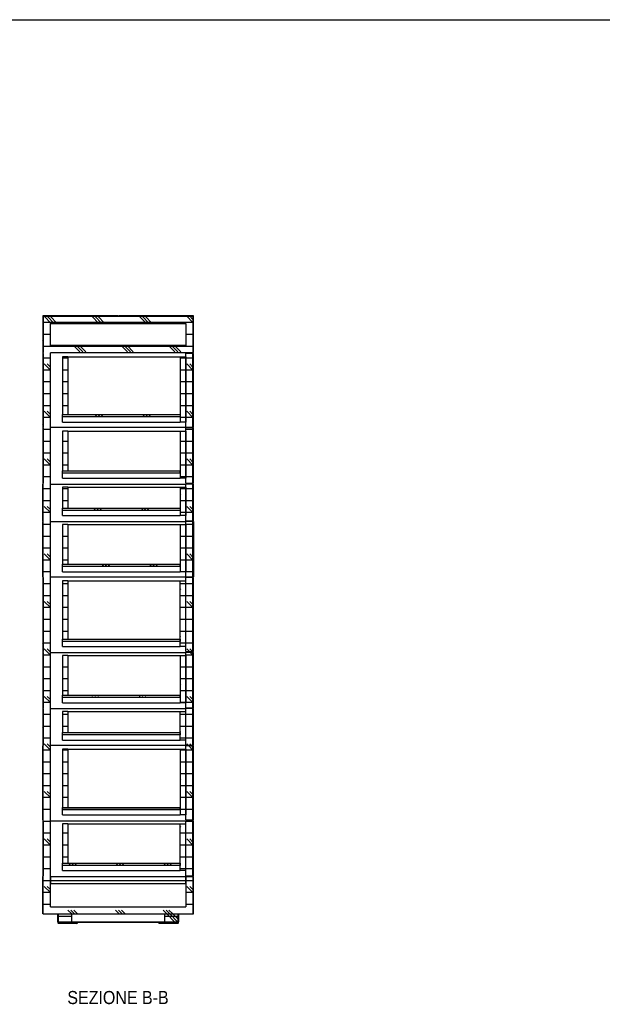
# Model space of a CAD drawing. Header units: millimetres. Extents: x -925 to 5225, y -658 to 3647.
# Tile 4 of 6: x 2112 to 3668, y 1014 to 3647. Entities that reach past the tile are written whole.
import ezdxf

# ---------------------------------------------------------------- set-up
doc = ezdxf.new("R2010")
doc.units = ezdxf.units.MM
doc.header["$LTSCALE"] = 10
doc.linetypes.add('SLD-Solido', pattern=[0])
for name, color, linetype in [('CAMPITURE', 9, 'SLD-Solido'), ('NOTE', 3, 'SLD-Solido'), ('QUOTE', 1, 'SLD-Solido')]:
    doc.layers.add(name, color=color, linetype=linetype)
doc.styles.add('SLDTEXTSTYLE1', font='Gothic.ttf', dxfattribs={"width": 0.913})
pattern_1 = [(3e-322, (-283.52, 107.215), (-1e-322, 31.75), []), (135, (-267.645, 91.34), (-63.5, -63.5), [44.9013, -44.9013]), (135, (-259.71, 91.34), (-63.5, -63.5), [44.9013, -44.9013]), (135, (-251.77, 91.34), (-63.5, -63.5), [44.9013, -44.9013])]
pattern_2 = [(3e-322, (0, 0), (-1e-322, 31.75), []), (135, (15.875, -15.875), (-63.5, -63.5), [44.9013, -44.9013]), (135, (23.81, -15.875), (-63.5, -63.5), [44.9013, -44.9013]), (135, (31.75, -15.875), (-63.5, -63.5), [44.9013, -44.9013])]
pattern_3 = [(45, (-283.52, 107.215), (-22.45064, 22.45064), [])]

msp = doc.modelspace()

# ---------------------------------------------------------------- hatches: boundary and pattern name
at = {"layer": 'CAMPITURE'}
h = msp.add_hatch(dxfattribs=at)
h.set_pattern_fill('ANSI31', color=42, scale=10, style=0)
h.set_pattern_definition(pattern_3)
edge = h.paths.add_edge_path(flags=0)
edge.add_line((2173.19, 2853.24), (2173.19, 2756.49))
edge.add_line((2173.19, 2756.49), (2174.19, 2756.49))
edge.add_line((2174.19, 2756.49), (2174.19, 2853.24))
edge.add_arc((2175.19, 2853.24), 1, 90, 180, ccw=False)
edge.add_line((2175.19, 2854.24), (2373.44, 2854.24))
edge.add_line((2373.44, 2854.24), (2373.44, 2855.24))
edge.add_line((2373.44, 2855.24), (2175.19, 2855.24))
edge.add_arc((2175.19, 2853.24), 2, 90, 180)
h = msp.add_hatch(dxfattribs=at)
h.set_pattern_fill('CORK', color=42, scale=10, style=0)
h.set_pattern_definition(pattern_1)
edge = h.paths.add_edge_path(flags=0)
edge.add_line((2574.69, 1356.24), (2555.69, 1356.24))
edge.add_line((2555.69, 1356.24), (2555.69, 1275.24))
edge.add_line((2555.69, 1275.24), (2193.69, 1275.24))
edge.add_line((2193.69, 1275.24), (2193.69, 2756.24))
edge.add_line((2193.69, 2756.24), (2574.69, 2756.24))
edge.add_line((2574.69, 2756.24), (2574.69, 2851.74))
edge.add_arc((2572.69, 2851.74), 2, 0, 90)
edge.add_line((2572.69, 2853.74), (2176.69, 2853.74))
edge.add_arc((2176.69, 2851.74), 2, 90, 180)
edge.add_line((2174.69, 2851.74), (2174.69, 1256.24))
edge.add_line((2174.69, 1256.24), (2574.69, 1256.24))
edge.add_line((2574.69, 1256.24), (2574.69, 1356.24))
h.paths.add_polyline_path([(2555.69, 2775.24), (2193.69, 2775.24), (2193.69, 2834.74), (2555.69, 2834.74)], flags=0)
h = msp.add_hatch(dxfattribs=at)
h.set_pattern_fill('ANSI31', color=42, scale=10, style=0)
h.set_pattern_definition(pattern_3)
edge = h.paths.add_edge_path(flags=0)
edge.add_line((2575.19, 2853.24), (2575.19, 2756.49))
edge.add_line((2575.19, 2756.49), (2576.19, 2756.49))
edge.add_line((2576.19, 2756.49), (2576.19, 2853.24))
edge.add_arc((2574.19, 2853.24), 2, 0, 90)
edge.add_line((2574.19, 2855.24), (2375.94, 2855.24))
edge.add_line((2375.94, 2855.24), (2375.94, 2854.24))
edge.add_line((2375.94, 2854.24), (2574.19, 2854.24))
edge.add_arc((2574.19, 2853.24), 1, 0, 90, ccw=False)
h = msp.add_hatch(dxfattribs=at)
h.set_pattern_fill('ANSI31', color=42, scale=10, style=0)
h.set_pattern_definition(pattern_3)
h.paths.add_polyline_path([(2174.19, 2557.24), (2174.19, 2754.24), (2173.19, 2754.24), (2173.19, 2557.24)], flags=0)
h = msp.add_hatch(dxfattribs=at)
h.set_pattern_fill('CORK', color=42, scale=10, style=0)
h.set_pattern_definition(pattern_1)
h.paths.add_polyline_path([(2240.69, 2590.74), (2240.69, 2745.74), (2225.69, 2745.74), (2225.69, 2590.74)], flags=0)
h = msp.add_hatch(dxfattribs=at)
h.set_pattern_fill('CORK', color=42, scale=10, style=0)
h.set_pattern_definition(pattern_1)
h.paths.add_polyline_path([(2555.69, 2745.74), (2540.69, 2745.74), (2540.69, 2570.74), (2555.69, 2570.74)], flags=0)
h = msp.add_hatch(dxfattribs=at)
h.set_pattern_fill('CORK', color=42, scale=10, style=0)
h.set_pattern_definition(pattern_1)
h.paths.add_polyline_path([(2555.69, 2754.24), (2555.69, 2557.24), (2574.69, 2557.24), (2574.69, 2754.24)], flags=0)
h = msp.add_hatch(dxfattribs=at)
h.set_pattern_fill('ANSI31', color=42, scale=10, style=0)
h.set_pattern_definition(pattern_3)
h.paths.add_polyline_path([(2575.19, 2754.24), (2575.19, 2557.24), (2576.19, 2557.24), (2576.19, 2754.24)], flags=0)
h = msp.add_hatch(dxfattribs=at)
h.set_pattern_fill('CORK', color=42, scale=10, style=0)
h.set_pattern_definition(pattern_1)
h.paths.add_polyline_path([(2540.69, 2584.74), (2540.69, 2590.74), (2225.69, 2590.74), (2225.69, 2584.74)], flags=0)
h = msp.add_hatch(dxfattribs=at)
h.set_pattern_fill('ANSI31', color=42, scale=10, style=0)
h.set_pattern_definition(pattern_3)
h.paths.add_polyline_path([(2174.19, 2407.24), (2174.19, 2555.24), (2173.19, 2555.24), (2173.19, 2407.24)], flags=0)
h = msp.add_hatch(dxfattribs=at)
h.set_pattern_fill('CORK', color=42, scale=10, style=0)
h.set_pattern_definition(pattern_1)
h.paths.add_polyline_path([(2555.69, 2555.24), (2555.69, 2407.24), (2574.69, 2407.24), (2574.69, 2555.24)], flags=0)
h = msp.add_hatch(dxfattribs=at)
h.set_pattern_fill('ANSI31', color=42, scale=10, style=0)
h.set_pattern_definition(pattern_3)
h.paths.add_polyline_path([(2575.19, 2555.24), (2575.19, 2407.24), (2576.19, 2407.24), (2576.19, 2555.24)], flags=0)
h = msp.add_hatch(dxfattribs=at)
h.set_pattern_fill('CORK', color=42, scale=10, style=0)
h.set_pattern_definition(pattern_1)
h.paths.add_polyline_path([(2240.69, 2440.74), (2240.69, 2546.74), (2225.69, 2546.74), (2225.69, 2440.74)], flags=0)
h = msp.add_hatch(dxfattribs=at)
h.set_pattern_fill('CORK', color=42, scale=10, style=0)
h.set_pattern_definition(pattern_1)
h.paths.add_polyline_path([(2555.69, 2546.74), (2540.69, 2546.74), (2540.69, 2420.74), (2555.69, 2420.74)], flags=0)
h = msp.add_hatch(dxfattribs=at)
h.set_pattern_fill('ANSI31', color=42, scale=10, style=0)
h.set_pattern_definition(pattern_3)
h.paths.add_polyline_path([(2173.19, 2405.24), (2173.19, 2307.24), (2174.19, 2307.24), (2174.19, 2405.24)], flags=0)
h = msp.add_hatch(dxfattribs=at)
h.set_pattern_fill('CORK', color=42, scale=10, style=0)
h.set_pattern_definition(pattern_1)
h.paths.add_polyline_path([(2240.69, 2340.74), (2240.69, 2396.74), (2225.69, 2396.74), (2225.69, 2340.74)], flags=0)
h = msp.add_hatch(dxfattribs=at)
h.set_pattern_fill('CORK', color=42, scale=10, style=0)
h.set_pattern_definition(pattern_1)
h.paths.add_polyline_path([(2555.69, 2396.74), (2540.69, 2396.74), (2540.69, 2320.74), (2555.69, 2320.74)], flags=0)
h = msp.add_hatch(dxfattribs=at)
h.set_pattern_fill('CORK', color=42, scale=10, style=0)
h.set_pattern_definition(pattern_1)
h.paths.add_polyline_path([(2555.69, 2405.24), (2555.69, 2307.24), (2574.69, 2307.24), (2574.69, 2405.24)], flags=0)
h = msp.add_hatch(dxfattribs=at)
h.set_pattern_fill('ANSI31', color=42, scale=10, style=0)
h.set_pattern_definition(pattern_3)
h.paths.add_polyline_path([(2575.19, 2405.24), (2575.19, 2307.24), (2576.19, 2307.24), (2576.19, 2405.24)], flags=0)
h = msp.add_hatch(dxfattribs=at)
h.set_pattern_fill('CORK', color=42, scale=10, style=0)
h.set_pattern_definition(pattern_1)
h.paths.add_polyline_path([(2540.69, 2334.74), (2540.69, 2340.74), (2225.69, 2340.74), (2225.69, 2334.74)], flags=0)
h = msp.add_hatch(dxfattribs=at)
h.set_pattern_fill('CORK', color=42, scale=10, style=0)
h.set_pattern_definition(pattern_2)
h.paths.add_polyline_path([(2509.21, 2327.53), (2824.21, 2327.53), (2824.21, 2333.53), (2509.21, 2333.53)], flags=0)
h = msp.add_hatch(dxfattribs=at)
h.set_pattern_fill('ANSI31', color=42, scale=10, style=0)
h.set_pattern_definition(pattern_3)
h.paths.add_polyline_path([(2173.19, 2157.24), (2174.19, 2157.24), (2174.19, 2305.24), (2173.19, 2305.24)], flags=0)
h = msp.add_hatch(dxfattribs=at)
h.set_pattern_fill('CORK', color=42, scale=10, style=0)
h.set_pattern_definition(pattern_1)
h.paths.add_polyline_path([(2240.69, 2190.74), (2240.69, 2296.74), (2225.69, 2296.74), (2225.69, 2190.74)], flags=0)
h = msp.add_hatch(dxfattribs=at)
h.set_pattern_fill('CORK', color=42, scale=10, style=0)
h.set_pattern_definition(pattern_1)
h.paths.add_polyline_path([(2555.69, 2296.74), (2540.69, 2296.74), (2540.69, 2170.74), (2555.69, 2170.74)], flags=0)
h = msp.add_hatch(dxfattribs=at)
h.set_pattern_fill('CORK', color=42, scale=10, style=0)
h.set_pattern_definition(pattern_1)
h.paths.add_polyline_path([(2555.69, 2305.24), (2555.69, 2157.24), (2574.69, 2157.24), (2574.69, 2305.24)], flags=0)
h = msp.add_hatch(dxfattribs=at)
h.set_pattern_fill('ANSI31', color=42, scale=10, style=0)
h.set_pattern_definition(pattern_3)
h.paths.add_polyline_path([(2576.19, 2305.24), (2575.19, 2305.24), (2575.19, 2157.24), (2576.19, 2157.24)], flags=0)
h = msp.add_hatch(dxfattribs=at)
h.set_pattern_fill('CORK', color=42, scale=10, style=0)
h.set_pattern_definition(pattern_1)
h.paths.add_polyline_path([(2225.69, 2184.74), (2540.69, 2184.74), (2540.69, 2190.74), (2225.69, 2190.74)], flags=0)
h = msp.add_hatch(dxfattribs=at)
h.set_pattern_fill('ANSI31', color=42, scale=10, style=0)
h.set_pattern_definition(pattern_3)
h.paths.add_polyline_path([(2174.19, 1957.24), (2174.19, 2155.24), (2173.19, 2155.24), (2173.19, 1957.24)], flags=0)
h = msp.add_hatch(dxfattribs=at)
h.set_pattern_fill('CORK', color=42, scale=10, style=0)
h.set_pattern_definition(pattern_1)
h.paths.add_polyline_path([(2240.69, 1990.74), (2240.69, 2146.74), (2225.69, 2146.74), (2225.69, 1990.74)], flags=0)
h = msp.add_hatch(dxfattribs=at)
h.set_pattern_fill('CORK', color=42, scale=10, style=0)
h.set_pattern_definition(pattern_1)
h.paths.add_polyline_path([(2540.69, 2146.74), (2540.69, 1970.74), (2555.69, 1970.74), (2555.69, 2146.74)], flags=0)
h = msp.add_hatch(dxfattribs=at)
h.set_pattern_fill('CORK', color=42, scale=10, style=0)
h.set_pattern_definition(pattern_1)
h.paths.add_polyline_path([(2555.69, 2155.24), (2555.69, 1957.24), (2574.69, 1957.24), (2574.69, 2155.24)], flags=0)
h = msp.add_hatch(dxfattribs=at)
h.set_pattern_fill('ANSI31', color=42, scale=10, style=0)
h.set_pattern_definition(pattern_3)
h.paths.add_polyline_path([(2575.19, 2155.24), (2575.19, 1957.24), (2576.19, 1957.24), (2576.19, 2155.24)], flags=0)
h = msp.add_hatch(dxfattribs=at)
h.set_pattern_fill('ANSI31', color=42, scale=10, style=0)
h.set_pattern_definition(pattern_3)
h.paths.add_polyline_path([(2174.19, 1807.24), (2174.19, 1955.24), (2173.19, 1955.24), (2173.19, 1807.24)], flags=0)
h = msp.add_hatch(dxfattribs=at)
h.set_pattern_fill('CORK', color=42, scale=10, style=0)
h.set_pattern_definition(pattern_1)
h.paths.add_polyline_path([(2555.69, 1955.24), (2555.69, 1807.24), (2574.69, 1807.24), (2574.69, 1955.24)], flags=0)
h = msp.add_hatch(dxfattribs=at)
h.set_pattern_fill('ANSI31', color=42, scale=10, style=0)
h.set_pattern_definition(pattern_3)
h.paths.add_polyline_path([(2575.19, 1955.24), (2575.19, 1807.24), (2576.19, 1807.24), (2576.19, 1955.24)], flags=0)
h = msp.add_hatch(dxfattribs=at)
h.set_pattern_fill('CORK', color=42, scale=10, style=0)
h.set_pattern_definition(pattern_1)
h.paths.add_polyline_path([(2240.69, 1840.74), (2240.69, 1946.74), (2225.69, 1946.74), (2225.69, 1840.74)], flags=0)
h = msp.add_hatch(dxfattribs=at)
h.set_pattern_fill('CORK', color=42, scale=10, style=0)
h.set_pattern_definition(pattern_1)
h.paths.add_polyline_path([(2555.69, 1946.74), (2540.69, 1946.74), (2540.69, 1820.74), (2555.69, 1820.74)], flags=0)
h = msp.add_hatch(dxfattribs=at)
h.set_pattern_fill('CORK', color=42, scale=10, style=0)
h.set_pattern_definition(pattern_2)
h.paths.add_polyline_path([(2824.21, 1877.53), (2824.21, 1883.53), (2509.21, 1883.53), (2509.21, 1877.53)], flags=0)
h = msp.add_hatch(dxfattribs=at)
h.set_pattern_fill('CORK', color=42, scale=10, style=0)
h.set_pattern_definition(pattern_1)
h.paths.add_polyline_path([(2225.69, 1834.74), (2540.69, 1834.74), (2540.69, 1840.74), (2225.69, 1840.74)], flags=0)
h = msp.add_hatch(dxfattribs=at)
h.set_pattern_fill('ANSI31', color=42, scale=10, style=0)
h.set_pattern_definition(pattern_3)
h.paths.add_polyline_path([(2174.19, 1707.24), (2174.19, 1805.24), (2173.19, 1805.24), (2173.19, 1707.24)], flags=0)
h = msp.add_hatch(dxfattribs=at)
h.set_pattern_fill('CORK', color=42, scale=10, style=0)
h.set_pattern_definition(pattern_1)
h.paths.add_polyline_path([(2240.69, 1740.74), (2240.69, 1796.74), (2225.69, 1796.74), (2225.69, 1740.74)], flags=0)
h = msp.add_hatch(dxfattribs=at)
h.set_pattern_fill('CORK', color=42, scale=10, style=0)
h.set_pattern_definition(pattern_1)
h.paths.add_polyline_path([(2540.69, 1796.74), (2540.69, 1720.74), (2555.69, 1720.74), (2555.69, 1796.74)], flags=0)
h = msp.add_hatch(dxfattribs=at)
h.set_pattern_fill('CORK', color=42, scale=10, style=0)
h.set_pattern_definition(pattern_1)
h.paths.add_polyline_path([(2555.69, 1805.24), (2555.69, 1707.24), (2574.69, 1707.24), (2574.69, 1805.24)], flags=0)
h = msp.add_hatch(dxfattribs=at)
h.set_pattern_fill('ANSI31', color=42, scale=10, style=0)
h.set_pattern_definition(pattern_3)
h.paths.add_polyline_path([(2575.19, 1805.24), (2575.19, 1707.24), (2576.19, 1707.24), (2576.19, 1805.24)], flags=0)
h = msp.add_hatch(dxfattribs=at)
h.set_pattern_fill('ANSI31', color=42, scale=10, style=0)
h.set_pattern_definition(pattern_3)
h.paths.add_polyline_path([(2173.19, 1705.24), (2173.19, 1507.24), (2174.19, 1507.24), (2174.19, 1705.24)], flags=0)
h = msp.add_hatch(dxfattribs=at)
h.set_pattern_fill('CORK', color=42, scale=10, style=0)
h.set_pattern_definition(pattern_1)
h.paths.add_polyline_path([(2240.69, 1540.74), (2240.69, 1696.74), (2225.69, 1696.74), (2225.69, 1540.74)], flags=0)
h = msp.add_hatch(dxfattribs=at)
h.set_pattern_fill('CORK', color=42, scale=10, style=0)
h.set_pattern_definition(pattern_1)
h.paths.add_polyline_path([(2555.69, 1696.74), (2540.69, 1696.74), (2540.69, 1520.74), (2555.69, 1520.74)], flags=0)
h = msp.add_hatch(dxfattribs=at)
h.set_pattern_fill('CORK', color=42, scale=10, style=0)
h.set_pattern_definition(pattern_1)
h.paths.add_polyline_path([(2555.69, 1705.24), (2555.69, 1507.24), (2574.69, 1507.24), (2574.69, 1705.24)], flags=0)
h = msp.add_hatch(dxfattribs=at)
h.set_pattern_fill('ANSI31', color=42, scale=10, style=0)
h.set_pattern_definition(pattern_3)
h.paths.add_polyline_path([(2575.19, 1705.24), (2575.19, 1507.24), (2576.19, 1507.24), (2576.19, 1705.24)], flags=0)
h = msp.add_hatch(dxfattribs=at)
h.set_pattern_fill('CORK', color=42, scale=10, style=0)
h.set_pattern_definition(pattern_2)
h.paths.add_polyline_path([(2824.21, 1627.53), (2824.21, 1633.53), (2509.21, 1633.53), (2509.21, 1627.53)], flags=0)
h = msp.add_hatch(dxfattribs=at)
h.set_pattern_fill('CORK', color=42, scale=10, style=0)
h.set_pattern_definition(pattern_1)
h.paths.add_polyline_path([(2225.69, 1534.74), (2540.69, 1534.74), (2540.69, 1540.74), (2225.69, 1540.74)], flags=0)
h = msp.add_hatch(dxfattribs=at)
h.set_pattern_fill('ANSI31', color=42, scale=10, style=0)
h.set_pattern_definition(pattern_3)
h.paths.add_polyline_path([(2174.19, 1358.24), (2174.19, 1505.24), (2173.19, 1505.24), (2173.19, 1358.24)], flags=0)
h = msp.add_hatch(dxfattribs=at)
h.set_pattern_fill('CORK', color=42, scale=10, style=0)
h.set_pattern_definition(pattern_1)
h.paths.add_polyline_path([(2555.69, 1505.24), (2555.69, 1358.24), (2574.69, 1358.24), (2574.69, 1505.24)], flags=0)
h = msp.add_hatch(dxfattribs=at)
h.set_pattern_fill('ANSI31', color=42, scale=10, style=0)
h.set_pattern_definition(pattern_3)
h.paths.add_polyline_path([(2575.19, 1505.24), (2575.19, 1358.24), (2576.19, 1358.24), (2576.19, 1505.24)], flags=0)
h = msp.add_hatch(dxfattribs=at)
h.set_pattern_fill('CORK', color=42, scale=10, style=0)
h.set_pattern_definition(pattern_1)
h.paths.add_polyline_path([(2240.69, 1391.74), (2240.69, 1496.74), (2225.69, 1496.74), (2225.69, 1391.74)], flags=0)
h = msp.add_hatch(dxfattribs=at)
h.set_pattern_fill('CORK', color=42, scale=10, style=0)
h.set_pattern_definition(pattern_1)
h.paths.add_polyline_path([(2540.69, 1496.74), (2540.69, 1371.74), (2555.69, 1371.74), (2555.69, 1496.74)], flags=0)
h = msp.add_hatch(dxfattribs=at)
h.set_pattern_fill('CORK', color=42, scale=10, style=0)
h.set_pattern_definition(pattern_1)
h.paths.add_polyline_path([(2540.69, 1385.74), (2540.69, 1391.74), (2225.69, 1391.74), (2225.69, 1385.74)], flags=0)
h = msp.add_hatch(dxfattribs=at)
h.set_pattern_fill('ANSI31', color=42, scale=10, style=0)
h.set_pattern_definition(pattern_3)
h.paths.add_polyline_path([(2173.19, 1256.24), (2174.19, 1256.24), (2174.19, 1355.99), (2173.19, 1355.99)], flags=0)
h = msp.add_hatch(dxfattribs=at)
h.set_pattern_fill('CORK', color=42, scale=10, style=0)
h.set_pattern_definition(pattern_1)
h.paths.add_polyline_path([(2193.79, 1356.24), (2193.79, 1337.24), (2555.59, 1337.24), (2555.59, 1356.24)], flags=0)
h = msp.add_hatch(dxfattribs=at)
h.set_pattern_fill('ANSI31', color=42, scale=10, style=0)
h.set_pattern_definition(pattern_3)
h.paths.add_polyline_path([(2575.19, 1256.24), (2576.19, 1256.24), (2576.19, 1355.99), (2575.19, 1355.99)], flags=0)
h = msp.add_hatch(dxfattribs=at)
h.set_pattern_fill('ANSI32', color=42, scale=10, style=0)
h.set_pattern_definition([(45, (-283.52, 107.22), (-67.352, 67.352), []), (45, (-238.62, 107.22), (-67.352, 67.352), [])])
edge = h.paths.add_edge_path(flags=0)
edge.add_arc((2534.19, 1235.24), 2, 270, 360)
edge.add_line((2536.19, 1235.24), (2536.19, 1254.24))
edge.add_line((2536.19, 1254.24), (2535.19, 1254.24))
edge.add_line((2535.19, 1254.24), (2535.19, 1235.24))
edge.add_arc((2534.19, 1235.24), 1, -90, 0, ccw=False)
edge.add_line((2534.19, 1234.24), (2215.19, 1234.24))
edge.add_arc((2215.19, 1235.24), 1, 180, 270, ccw=False)
edge.add_line((2214.19, 1235.24), (2214.19, 1254.24))
edge.add_line((2214.19, 1254.24), (2213.19, 1254.24))
edge.add_line((2213.19, 1254.24), (2213.19, 1235.24))
edge.add_arc((2215.19, 1235.24), 2, 180, 270)
edge.add_line((2215.19, 1233.24), (2534.19, 1233.24))
h = msp.add_hatch(dxfattribs=at)
h.set_pattern_fill('CORK', color=42, scale=10, style=0)
h.set_pattern_definition(pattern_1)
h.paths.add_polyline_path([(2249.69, 1256.24), (2214.69, 1256.24), (2214.69, 1234.24), (2249.69, 1234.24)], flags=0)
h = msp.add_hatch(dxfattribs=at)
h.set_pattern_fill('CORK', color=42, scale=10, style=0)
h.set_pattern_definition(pattern_1)
h.paths.add_polyline_path([(2534.69, 1256.24), (2499.69, 1256.24), (2499.69, 1234.24), (2534.69, 1234.24)], flags=0)

# ---------------------------------------------------------------- linework, layer by layer
for p, q in [((2173.19, 2853.24), (2173.19, 2756.49)), ((2174.19, 2853.24), (2174.19, 2756.49)), ((2174.5, 2853.96), (2174.29, 2853.24)), ((2174.29, 2853.24), (2174.29, 2756.49)), ((2174.69, 1256.24), (2174.69, 2851.74)), ((2373.44, 2855.24), (2175.19, 2855.24)), ((2373.44, 2854.24), (2175.19, 2854.24)), ((2176.69, 2853.74), (2572.69, 2853.74)), ((2373.44, 2854.24), (2373.44, 2855.24)), ((2373.44, 2853.74), (2373.44, 2854.24)), ((2375.94, 2855.24), (2375.94, 2854.24)), ((2574.19, 2855.24), (2375.94, 2855.24)), ((2574.19, 2854.24), (2375.94, 2854.24)), ((2375.94, 2854.24), (2375.94, 2853.74)), ((2574.69, 2851.74), (2574.69, 2756.24)), ((2575.09, 2853.24), (2574.88, 2853.97)), ((2575.09, 2853.24), (2575.09, 2756.49)), ((2575.19, 2756.49), (2575.19, 2853.24)), ((2576.19, 2756.49), (2576.19, 2853.24)), ((2193.69, 2834.74), (2555.69, 2834.74)), ((2193.69, 2775.24), (2193.69, 2834.74)), ((2555.69, 2834.74), (2555.69, 2775.24)), ((2555.69, 2775.24), (2193.69, 2775.24)), ((2173.19, 2756.49), (2174.19, 2756.49)), ((2174.19, 2754.24), (2173.19, 2754.24)), ((2173.19, 2754.24), (2173.19, 2557.24)), ((2174.19, 2754.24), (2174.19, 2557.24)), ((2174.69, 2753.99), (2174.19, 2753.99)), ((2174.69, 2756.49), (2174.29, 2756.49)), ((2574.69, 2756.24), (2193.69, 2756.24)), ((2193.69, 1275.24), (2193.69, 2756.24)), ((2225.69, 2745.74), (2225.69, 2590.74)), ((2240.69, 2745.74), (2225.69, 2745.74)), ((2240.69, 2745.74), (2240.69, 2590.74)), ((2240.69, 2745.74), (2540.69, 2745.74)), ((2540.69, 2745.74), (2540.69, 2570.74)), ((2540.69, 2745.74), (2555.69, 2745.74)), ((2574.69, 2754.24), (2555.69, 2754.24)), ((2555.69, 2557.24), (2555.69, 2754.24)), ((2555.69, 2745.74), (2555.69, 2570.74)), ((2575.09, 2756.49), (2574.69, 2756.49)), ((2574.69, 2754.24), (2574.69, 2756.24)), ((2574.69, 2557.24), (2574.69, 2754.24)), ((2575.19, 2753.99), (2574.69, 2753.99)), ((2575.19, 2756.49), (2576.19, 2756.49)), ((2576.19, 2754.24), (2575.19, 2754.24)), ((2575.19, 2557.24), (2575.19, 2754.24)), ((2576.19, 2557.24), (2576.19, 2754.24)), ((2225.69, 2590.74), (2240.69, 2590.74)), ((2225.69, 2590.74), (2540.69, 2590.74)), ((2225.69, 2584.74), (2225.69, 2590.74)), ((2540.69, 2584.74), (2225.69, 2584.74)), ((2225.69, 2570.74), (2225.69, 2584.74)), ((2540.69, 2590.74), (2540.69, 2584.74)), ((2173.19, 2557.24), (2174.19, 2557.24)), ((2173.19, 2555.24), (2173.19, 2407.24)), ((2174.19, 2555.24), (2173.19, 2555.24)), ((2174.19, 2557.49), (2174.69, 2557.49)), ((2174.19, 2555.24), (2174.19, 2407.24)), ((2174.69, 2554.99), (2174.19, 2554.99)), ((2193.69, 2557.24), (2555.69, 2557.24)), ((2225.69, 2570.74), (2540.69, 2570.74)), ((2555.69, 2570.74), (2540.69, 2570.74)), ((2555.69, 2557.24), (2574.69, 2557.24)), ((2555.69, 2407.24), (2555.69, 2555.24)), ((2574.69, 2555.24), (2555.69, 2555.24)), ((2574.69, 2557.49), (2575.19, 2557.49)), ((2574.69, 2555.24), (2574.69, 2557.24)), ((2574.69, 2407.24), (2574.69, 2555.24)), ((2575.19, 2554.99), (2574.69, 2554.99)), ((2575.19, 2557.24), (2576.19, 2557.24)), ((2576.19, 2555.24), (2575.19, 2555.24)), ((2575.19, 2407.24), (2575.19, 2555.24)), ((2576.19, 2407.24), (2576.19, 2555.24)), ((2225.69, 2546.74), (2225.69, 2440.74)), ((2240.69, 2546.74), (2225.69, 2546.74)), ((2240.69, 2546.74), (2240.69, 2440.74)), ((2240.69, 2546.74), (2540.69, 2546.74)), ((2540.69, 2546.74), (2540.69, 2420.74)), ((2540.69, 2546.74), (2555.69, 2546.74)), ((2555.69, 2546.74), (2555.69, 2420.74)), ((2225.69, 2434.74), (2225.69, 2440.74)), ((2225.69, 2440.74), (2540.69, 2440.74)), ((2225.69, 2440.74), (2240.69, 2440.74)), ((2540.69, 2434.74), (2225.69, 2434.74)), ((2225.69, 2420.74), (2225.69, 2434.74)), ((2540.69, 2434.74), (2540.69, 2440.74)), ((2173.19, 2407.24), (2174.19, 2407.24)), ((2174.19, 2405.24), (2173.19, 2405.24)), ((2173.19, 2307.24), (2173.19, 2405.24)), ((2174.19, 2407.49), (2174.69, 2407.49)), ((2174.19, 2307.24), (2174.19, 2405.24)), ((2174.69, 2404.99), (2174.19, 2404.99)), ((2193.69, 2405.24), (2555.69, 2405.24)), ((2225.69, 2420.74), (2540.69, 2420.74)), ((2225.69, 2396.74), (2225.69, 2340.74)), ((2240.69, 2396.74), (2225.69, 2396.74)), ((2240.69, 2396.74), (2240.69, 2340.74)), ((2240.69, 2396.74), (2540.69, 2396.74)), ((2555.69, 2420.74), (2540.69, 2420.74)), ((2540.69, 2396.74), (2540.69, 2320.74)), ((2540.69, 2396.74), (2555.69, 2396.74)), ((2555.69, 2407.24), (2574.69, 2407.24)), ((2574.69, 2405.24), (2555.69, 2405.24)), ((2555.69, 2307.24), (2555.69, 2405.24)), ((2555.69, 2396.74), (2555.69, 2320.74)), ((2574.69, 2407.49), (2575.19, 2407.49)), ((2574.69, 2405.24), (2574.69, 2407.24)), ((2574.69, 2307.24), (2574.69, 2405.24)), ((2575.19, 2404.99), (2574.69, 2404.99)), ((2575.19, 2407.24), (2576.19, 2407.24)), ((2575.19, 2307.24), (2575.19, 2405.24)), ((2576.19, 2405.24), (2575.19, 2405.24)), ((2576.19, 2307.24), (2576.19, 2405.24)), ((2225.69, 2334.74), (2225.69, 2340.74)), ((2225.69, 2340.74), (2540.69, 2340.74)), ((2225.69, 2340.74), (2240.69, 2340.74)), ((2540.69, 2334.74), (2225.69, 2334.74)), ((2225.69, 2320.74), (2225.69, 2334.74)), ((2225.69, 2320.74), (2540.69, 2320.74)), ((2540.69, 2340.74), (2540.69, 2334.74)), ((2555.69, 2320.74), (2540.69, 2320.74)), ((2173.19, 2307.24), (2174.19, 2307.24)), ((2173.19, 2157.24), (2173.19, 2305.24)), ((2174.19, 2305.24), (2173.19, 2305.24)), ((2174.19, 2307.49), (2174.69, 2307.49)), ((2174.19, 2157.24), (2174.19, 2305.24)), ((2174.69, 2304.99), (2174.19, 2304.99)), ((2193.69, 2305.24), (2555.69, 2305.24)), ((2240.69, 2296.74), (2225.69, 2296.74)), ((2225.69, 2296.74), (2225.69, 2190.74)), ((2240.69, 2296.74), (2240.69, 2190.74)), ((2240.69, 2296.74), (2540.69, 2296.74)), ((2540.69, 2296.74), (2540.69, 2170.74)), ((2540.69, 2296.74), (2555.69, 2296.74)), ((2555.69, 2307.24), (2574.69, 2307.24)), ((2555.69, 2157.24), (2555.69, 2305.24)), ((2574.69, 2305.24), (2555.69, 2305.24)), ((2555.69, 2296.74), (2555.69, 2170.74)), ((2574.69, 2307.49), (2575.19, 2307.49)), ((2574.69, 2305.24), (2574.69, 2307.24)), ((2574.69, 2157.24), (2574.69, 2305.24)), ((2575.19, 2304.99), (2574.69, 2304.99)), ((2575.19, 2307.24), (2576.19, 2307.24)), ((2576.19, 2305.24), (2575.19, 2305.24)), ((2575.19, 2305.24), (2575.19, 2157.24)), ((2576.19, 2305.24), (2576.19, 2157.24)), ((2225.69, 2184.74), (2225.69, 2190.74)), ((2225.69, 2190.74), (2540.69, 2190.74)), ((2225.69, 2190.74), (2240.69, 2190.74)), ((2540.69, 2184.74), (2225.69, 2184.74)), ((2225.69, 2170.74), (2225.69, 2184.74)), ((2540.69, 2184.74), (2540.69, 2190.74)), ((2225.69, 2170.74), (2540.69, 2170.74)), ((2555.69, 2170.74), (2540.69, 2170.74)), ((2173.19, 2157.24), (2174.19, 2157.24)), ((2174.19, 2155.24), (2173.19, 2155.24)), ((2173.19, 2155.24), (2173.19, 1957.24)), ((2174.19, 2157.49), (2174.69, 2157.49)), ((2174.19, 2155.24), (2174.19, 1957.24)), ((2174.69, 2154.99), (2174.19, 2154.99)), ((2193.69, 2157.24), (2555.69, 2157.24)), ((2225.69, 2146.74), (2225.69, 1990.74)), ((2240.69, 2146.74), (2225.69, 2146.74)), ((2240.69, 2146.74), (2240.69, 1990.74)), ((2240.69, 2146.74), (2540.69, 2146.74)), ((2540.69, 1970.74), (2540.69, 2146.74)), ((2540.69, 2146.74), (2555.69, 2146.74)), ((2555.69, 2157.24), (2574.69, 2157.24)), ((2574.69, 2155.24), (2555.69, 2155.24)), ((2555.69, 1957.24), (2555.69, 2155.24)), ((2555.69, 1970.74), (2555.69, 2146.74)), ((2574.69, 2157.49), (2575.19, 2157.49)), ((2574.69, 2155.24), (2574.69, 2157.24)), ((2574.69, 1957.24), (2574.69, 2155.24)), ((2575.19, 2154.99), (2574.69, 2154.99)), ((2575.19, 2157.24), (2576.19, 2157.24)), ((2576.19, 2155.24), (2575.19, 2155.24)), ((2575.19, 1957.24), (2575.19, 2155.24)), ((2576.19, 1957.24), (2576.19, 2155.24)), ((2225.69, 1990.74), (2540.69, 1990.74)), ((2225.69, 1984.74), (2225.69, 1990.74)), ((2225.69, 1990.74), (2240.69, 1990.74)), ((2540.69, 1984.74), (2225.69, 1984.74)), ((2225.69, 1970.74), (2225.69, 1984.74)), ((2540.69, 1990.74), (2540.69, 1984.74)), ((2173.19, 1957.24), (2174.19, 1957.24)), ((2174.19, 1955.24), (2173.19, 1955.24)), ((2173.19, 1955.24), (2173.19, 1807.24)), ((2174.19, 1957.49), (2174.69, 1957.49)), ((2174.19, 1955.24), (2174.19, 1807.24)), ((2174.69, 1954.99), (2174.19, 1954.99)), ((2193.69, 1955.24), (2555.69, 1955.24)), ((2225.69, 1970.74), (2540.69, 1970.74)), ((2555.69, 1970.74), (2540.69, 1970.74)), ((2555.69, 1957.24), (2574.69, 1957.24)), ((2555.69, 1807.24), (2555.69, 1955.24)), ((2574.69, 1955.24), (2555.69, 1955.24)), ((2574.69, 1957.49), (2575.19, 1957.49)), ((2574.69, 1955.24), (2574.69, 1957.24)), ((2574.69, 1807.24), (2574.69, 1955.24)), ((2575.19, 1954.99), (2574.69, 1954.99)), ((2575.19, 1957.24), (2576.19, 1957.24)), ((2576.19, 1955.24), (2575.19, 1955.24)), ((2575.19, 1807.24), (2575.19, 1955.24)), ((2576.19, 1807.24), (2576.19, 1955.24)), ((2225.69, 1946.74), (2225.69, 1840.74)), ((2240.69, 1946.74), (2225.69, 1946.74)), ((2240.69, 1946.74), (2240.69, 1840.74)), ((2240.69, 1946.74), (2540.69, 1946.74)), ((2540.69, 1946.74), (2540.69, 1820.74)), ((2540.69, 1946.74), (2555.69, 1946.74)), ((2555.69, 1946.74), (2555.69, 1820.74)), ((2225.69, 1834.74), (2225.69, 1840.74)), ((2225.69, 1840.74), (2540.69, 1840.74)), ((2225.69, 1840.74), (2240.69, 1840.74)), ((2540.69, 1834.74), (2225.69, 1834.74)), ((2225.69, 1820.74), (2225.69, 1834.74)), ((2225.69, 1820.74), (2540.69, 1820.74)), ((2540.69, 1834.74), (2540.69, 1840.74)), ((2555.69, 1820.74), (2540.69, 1820.74)), ((2173.19, 1807.24), (2174.19, 1807.24)), ((2174.19, 1805.24), (2173.19, 1805.24)), ((2173.19, 1805.24), (2173.19, 1707.24)), ((2174.19, 1807.49), (2174.69, 1807.49)), ((2174.19, 1805.24), (2174.19, 1707.24)), ((2174.69, 1804.99), (2174.19, 1804.99)), ((2193.69, 1805.24), (2555.69, 1805.24)), ((2225.69, 1796.74), (2225.69, 1740.74)), ((2240.69, 1796.74), (2225.69, 1796.74)), ((2240.69, 1796.74), (2240.69, 1740.74)), ((2240.69, 1796.74), (2540.69, 1796.74)), ((2540.69, 1720.74), (2540.69, 1796.74)), ((2540.69, 1796.74), (2555.69, 1796.74)), ((2555.69, 1807.24), (2574.69, 1807.24)), ((2574.69, 1805.24), (2555.69, 1805.24)), ((2555.69, 1707.24), (2555.69, 1805.24)), ((2555.69, 1720.74), (2555.69, 1796.74)), ((2574.69, 1807.49), (2575.19, 1807.49)), ((2574.69, 1805.24), (2574.69, 1807.24)), ((2574.69, 1707.24), (2574.69, 1805.24)), ((2575.19, 1804.99), (2574.69, 1804.99)), ((2575.19, 1807.24), (2576.19, 1807.24)), ((2575.19, 1707.24), (2575.19, 1805.24)), ((2576.19, 1805.24), (2575.19, 1805.24)), ((2576.19, 1707.24), (2576.19, 1805.24)), ((2225.69, 1734.74), (2225.69, 1740.74)), ((2225.69, 1740.74), (2540.69, 1740.74)), ((2225.69, 1740.74), (2240.69, 1740.74)), ((2540.69, 1740.74), (2540.69, 1734.74)), ((2540.69, 1734.74), (2225.69, 1734.74)), ((2225.69, 1720.74), (2225.69, 1734.74)), ((2225.69, 1720.74), (2540.69, 1720.74)), ((2555.69, 1720.74), (2540.69, 1720.74)), ((2173.19, 1707.24), (2174.19, 1707.24)), ((2173.19, 1507.24), (2173.19, 1705.24)), ((2174.19, 1705.24), (2173.19, 1705.24)), ((2174.19, 1707.49), (2174.69, 1707.49)), ((2174.19, 1507.24), (2174.19, 1705.24)), ((2174.69, 1704.99), (2174.19, 1704.99)), ((2193.69, 1707.24), (2555.69, 1707.24)), ((2240.69, 1696.74), (2225.69, 1696.74)), ((2225.69, 1696.74), (2225.69, 1540.74)), ((2240.69, 1696.74), (2240.69, 1540.74)), ((2240.69, 1696.74), (2540.69, 1696.74)), ((2540.69, 1696.74), (2540.69, 1520.74)), ((2540.69, 1696.74), (2555.69, 1696.74)), ((2555.69, 1707.24), (2574.69, 1707.24)), ((2555.69, 1507.24), (2555.69, 1705.24)), ((2574.69, 1705.24), (2555.69, 1705.24)), ((2555.69, 1696.74), (2555.69, 1520.74)), ((2574.69, 1707.49), (2575.19, 1707.49)), ((2574.69, 1705.24), (2574.69, 1707.24)), ((2574.69, 1507.24), (2574.69, 1705.24)), ((2575.19, 1704.99), (2574.69, 1704.99)), ((2575.19, 1707.24), (2576.19, 1707.24)), ((2576.19, 1705.24), (2575.19, 1705.24)), ((2575.19, 1507.24), (2575.19, 1705.24)), ((2576.19, 1507.24), (2576.19, 1705.24)), ((2225.69, 1540.74), (2240.69, 1540.74)), ((2225.69, 1534.74), (2225.69, 1540.74)), ((2225.69, 1540.74), (2540.69, 1540.74)), ((2540.69, 1534.74), (2225.69, 1534.74)), ((2225.69, 1520.74), (2225.69, 1534.74)), ((2540.69, 1534.74), (2540.69, 1540.74)), ((2173.19, 1507.24), (2174.19, 1507.24)), ((2174.19, 1505.24), (2173.19, 1505.24)), ((2173.19, 1505.24), (2173.19, 1358.24)), ((2174.19, 1507.49), (2174.69, 1507.49)), ((2174.19, 1505.24), (2174.19, 1358.24)), ((2174.69, 1504.99), (2174.19, 1504.99)), ((2193.69, 1505.24), (2555.69, 1505.24)), ((2225.69, 1520.74), (2540.69, 1520.74)), ((2555.69, 1520.74), (2540.69, 1520.74)), ((2555.69, 1507.24), (2574.69, 1507.24)), ((2555.69, 1358.24), (2555.69, 1505.24)), ((2574.69, 1505.24), (2555.69, 1505.24)), ((2574.69, 1507.49), (2575.19, 1507.49)), ((2574.69, 1505.24), (2574.69, 1507.24)), ((2574.69, 1358.24), (2574.69, 1505.24)), ((2575.19, 1504.99), (2574.69, 1504.99)), ((2575.19, 1507.24), (2576.19, 1507.24)), ((2576.19, 1505.24), (2575.19, 1505.24)), ((2575.19, 1358.24), (2575.19, 1505.24)), ((2576.19, 1358.24), (2576.19, 1505.24)), ((2225.69, 1496.74), (2225.69, 1391.74)), ((2240.69, 1496.74), (2225.69, 1496.74)), ((2240.69, 1496.74), (2240.69, 1391.74)), ((2240.69, 1496.74), (2540.69, 1496.74)), ((2540.69, 1371.74), (2540.69, 1496.74)), ((2540.69, 1496.74), (2555.69, 1496.74)), ((2555.69, 1371.74), (2555.69, 1496.74)), ((2225.69, 1391.74), (2540.69, 1391.74)), ((2225.69, 1385.74), (2225.69, 1391.74)), ((2225.69, 1391.74), (2240.69, 1391.74)), ((2540.69, 1385.74), (2225.69, 1385.74)), ((2225.69, 1371.74), (2225.69, 1385.74)), ((2225.69, 1371.74), (2540.69, 1371.74)), ((2540.69, 1391.74), (2540.69, 1385.74)), ((2555.69, 1371.74), (2540.69, 1371.74)), ((2173.19, 1358.24), (2174.19, 1358.24)), ((2173.19, 1355.99), (2174.19, 1355.99)), ((2173.19, 1256.24), (2173.19, 1355.99)), ((2174.19, 1358.49), (2174.69, 1358.49)), ((2174.19, 1256.24), (2174.19, 1355.99)), ((2174.69, 1355.99), (2174.19, 1355.99)), ((2193.79, 1356.24), (2193.69, 1356.24)), ((2193.79, 1356.24), (2193.79, 1337.24)), ((2193.79, 1356.24), (2555.59, 1356.24)), ((2555.59, 1337.24), (2555.59, 1356.24)), ((2555.69, 1356.24), (2555.59, 1356.24)), ((2555.69, 1358.24), (2574.69, 1358.24)), ((2555.69, 1356.24), (2555.69, 1275.24)), ((2555.69, 1356.24), (2574.69, 1356.24)), ((2574.69, 1358.49), (2575.19, 1358.49)), ((2574.69, 1356.24), (2574.69, 1358.24)), ((2574.69, 1356.24), (2574.69, 1256.24)), ((2575.19, 1355.99), (2574.69, 1355.99)), ((2575.19, 1358.24), (2576.19, 1358.24)), ((2575.19, 1256.24), (2575.19, 1355.99)), ((2576.19, 1355.99), (2575.19, 1355.99)), ((2576.19, 1256.24), (2576.19, 1355.99)), ((2193.79, 1337.24), (2193.69, 1337.24)), ((2193.79, 1337.24), (2555.59, 1337.24)), ((2555.69, 1337.24), (2555.59, 1337.24)), ((2193.69, 1275.24), (2555.69, 1275.24)), ((2174.19, 1256.24), (2173.19, 1256.24)), ((2174.19, 1256.24), (2174.69, 1256.24)), ((2174.69, 1256.24), (2574.69, 1256.24)), ((2213.19, 1254.24), (2214.19, 1254.24)), ((2213.19, 1235.24), (2213.19, 1254.24)), ((2214.19, 1235.24), (2214.19, 1254.24)), ((2214.37, 1254.24), (2214.69, 1254.24)), ((2214.37, 1254.24), (2214.37, 1235.24)), ((2214.69, 1234.24), (2214.69, 1256.24)), ((2214.69, 1256.24), (2249.69, 1256.24)), ((2249.69, 1256.24), (2249.69, 1234.24)), ((2499.69, 1234.24), (2499.69, 1256.24)), ((2499.69, 1256.24), (2534.69, 1256.24)), ((2534.69, 1256.24), (2534.69, 1234.24)), ((2534.69, 1254.24), (2535.01, 1254.24)), ((2535.01, 1235.24), (2535.01, 1254.24)), ((2535.19, 1254.24), (2535.19, 1235.24)), ((2535.19, 1254.24), (2536.19, 1254.24)), ((2536.19, 1254.24), (2536.19, 1235.24)), ((2574.69, 1256.24), (2575.19, 1256.24)), ((2575.19, 1256.24), (2576.19, 1256.24)), ((2213.74, 1233.24), (2213.74, 1232.04)), ((2213.74, 1233.24), (2215.19, 1233.24)), ((2214.69, 1234.24), (2249.69, 1234.24)), ((2534.19, 1234.24), (2215.19, 1234.24)), ((2534.19, 1233.24), (2215.19, 1233.24)), ((2220.74, 1230.54), (2215.24, 1230.54)), ((2259.24, 1230.54), (2220.74, 1230.54)), ((2264.74, 1230.54), (2259.24, 1230.54)), ((2266.24, 1232.04), (2266.24, 1233.24)), ((2483.14, 1233.24), (2483.14, 1232.04)), ((2490.14, 1230.54), (2484.64, 1230.54)), ((2528.64, 1230.54), (2490.14, 1230.54)), ((2499.69, 1234.24), (2534.69, 1234.24)), ((2534.14, 1230.54), (2528.64, 1230.54)), ((2534.19, 1233.24), (2535.64, 1233.24)), ((2535.64, 1232.04), (2535.64, 1233.24))]:
    msp.add_line(p, q)
for centre, radius, start, end in [((2175.19, 2853.24), 2, 90, 180), ((2175.19, 2853.24), 1, 90, 180), ((2176.69, 2851.74), 2, 90, 180), ((2572.69, 2851.74), 2, 0, 90), ((2574.19, 2853.24), 2, 0, 90), ((2574.19, 2853.24), 1, 0, 90), ((2215.19, 1235.24), 2, 180, 270), ((2215.24, 1232.04), 1.5, 180, 270), ((2215.19, 1235.24), 1, 180, 270), ((2264.74, 1232.04), 1.5, 270, 360), ((2484.64, 1232.04), 1.5, 180, 270), ((2534.14, 1232.04), 1.5, 270, 360), ((2534.19, 1235.24), 1, 270, 0), ((2534.19, 1235.24), 2, 270, 0)]:
    msp.add_arc(centre, radius, start, end)
for centre, major_axis, ratio, start_param, end_param in [((2215.19, 1235.24), (0, 1), 0.8232233, 1.5707963, 2.4888486), ((2215.19, 1235.24), (0, 2), 0.4116117, 1.5707963, 1.8875333), ((2534.19, 1235.24), (0, 1), 0.8232233, 3.7943367, 4.712389), ((2534.19, 1235.24), (0, 2), 0.4116117, 4.395652, 4.712389)]:
    msp.add_ellipse(centre, major_axis=major_axis, ratio=ratio, start_param=start_param, end_param=end_param)
at = {"layer": 'QUOTE', "color": 7}
msp.add_line((-925.21, 3646.59), (5224.5, 3646.59), dxfattribs=at)

# ---------------------------------------------------------------- texts
at = {"layer": 'NOTE', "insert": (2374.28, 1050.02), "char_height": 35, "attachment_point": 2, "style": 'SLDTEXTSTYLE1'}
msp.add_mtext('SEZIONE B-B', dxfattribs=at)

doc.saveas('drawing.dxf')
